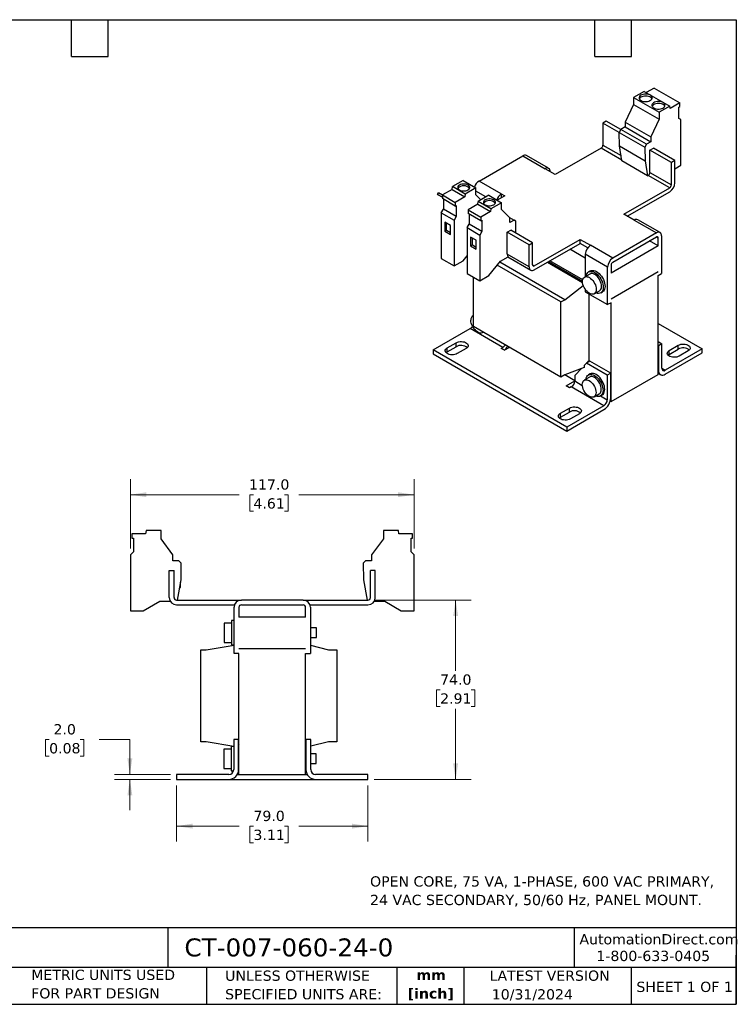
# Model space of a CAD drawing. Header units: millimetres. Extents: x 13 to 546, y 13 to 419.
# Tile 2 of 2: x 250 to 546, y 13 to 419. Entities that reach past the tile are written whole.
import ezdxf

# ---------------------------------------------------------------- set-up
doc = ezdxf.new("R2010")
doc.units = ezdxf.units.MM
doc.header["$LTSCALE"] = 2
doc.linetypes.add('SLD-Solid', pattern=[0])
doc.layers.add('TEXT', color=140, linetype='SLD-Solid', lineweight=25)
doc.styles.add('SLDTEXTSTYLE0', font='VERDANA.TTF')
doc.styles.add('SLDTEXTSTYLE1', font='VERDANAB.TTF')
doc.dimstyles.new('SLDDIMSTYLE0', dxfattribs={"dimtxt": 4.316016, "dimasz": 6.604, "dimexe": 0, "dimexo": 0.0625, "dimgap": 1.079004, "dimtad": 0, "dimtih": 1, "dimtoh": 1, "dimrnd": 1e-09, "dimzin": 4, "dimdsep": 46, "dimtxsty": 'SLDTEXTSTYLE0', "dimsah": 1, "dimcen": 0.09, "dimadec": 0, "dimazin": 1, "dimtfac": 1, "dimtofl": 0, "dimtmove": 0, "dimatfit": 3, "dimfxl": 0, "dimfrac": 2, "dimtolj": 1, "dimtzin": 12, "dimarcsym": 0})
doc.dimstyles.new('SLDDIMSTYLE2', dxfattribs={"dimtxt": 4.316016, "dimasz": 6.604, "dimexe": 0, "dimexo": 0.0625, "dimgap": 1.079004, "dimtad": 0, "dimtih": 1, "dimtoh": 1, "dimrnd": 1e-09, "dimzin": 4, "dimdsep": 46, "dimtxsty": 'SLDTEXTSTYLE0', "dimsah": 1, "dimcen": 0.09, "dimadec": 0, "dimazin": 1, "dimtfac": 1, "dimtmove": 0, "dimatfit": 0, "dimfxl": 0, "dimfrac": 2, "dimtolj": 1, "dimtzin": 12, "dimarcsym": 0})

# ---------------------------------------------------------------- blocks, each defined once
blk = doc.blocks.new('_D_2')
at = {"color": 7, "linetype": 'SLD-Solid', "lineweight": 0}
for p, q in [((315.15, 103.01), (315.15, 79.89)), ((394.15, 103.01), (394.15, 79.89)), ((315.15, 86.24), (341.04, 86.24)), ((346.89, 86.24), (345.44, 86.24)), ((345.44, 86.24), (345.44, 79.38)), ((359.71, 86.24), (361.16, 86.24)), ((361.16, 86.24), (361.16, 79.38)), ((394.15, 86.24), (365.56, 86.24)), ((345.44, 79.38), (346.89, 79.38)), ((361.16, 79.38), (359.71, 79.38))]:
    blk.add_line(p, q, dxfattribs=at)
at = {"color": 7, "linetype": 'SLD-Solid', "lineweight": 18}
for points in [[(315.15, 86.24), (321.75, 85.23), (321.75, 87.26)], [(394.15, 86.24), (387.55, 87.26), (387.55, 85.23)]]:
    blk.add_solid(points, dxfattribs=at)
at = {"color": 7, "linetype": 'SLD-Solid', "lineweight": 18, "char_height": 4.233, "attachment_point": 1, "style": 'SLDTEXTSTYLE0'}
for s, insert in [('79.0', (346.89, 92.59)), ('3.11', (346.89, 84.76))]:
    blk.add_mtext(s, dxfattribs=dict(at, insert=insert))
blk = doc.blocks.new('_D_3')
at = {"color": 7, "linetype": 'SLD-Solid', "lineweight": 0}
for p, q in [((262.61, 122), (261.16, 122)), ((261.16, 122), (261.16, 115.14)), ((275.43, 122), (276.88, 122)), ((276.88, 122), (276.88, 115.14)), ((283.21, 122), (295.91, 122)), ((295.91, 122), (295.91, 107.55)), ((261.16, 115.14), (262.61, 115.14)), ((276.88, 115.14), (275.43, 115.14)), ((312.61, 107.55), (289.56, 107.55)), ((312.61, 105.55), (289.56, 105.55)), ((295.91, 105.55), (295.91, 92.85))]:
    blk.add_line(p, q, dxfattribs=at)
at = {"color": 7, "linetype": 'SLD-Solid', "lineweight": 18}
for points in [[(295.91, 107.55), (296.93, 114.16), (294.9, 114.16)], [(295.91, 105.55), (294.9, 98.95), (296.93, 98.95)]]:
    blk.add_solid(points, dxfattribs=at)
at = {"color": 7, "linetype": 'SLD-Solid', "lineweight": 18, "char_height": 4.233, "attachment_point": 1, "style": 'SLDTEXTSTYLE0'}
for s, insert in [('2.0', (264.4, 128.34)), ('0.08', (262.61, 120.51))]:
    blk.add_mtext(s, dxfattribs=dict(at, insert=insert))
blk = doc.blocks.new('_D_4')
at = {"color": 7, "linetype": 'SLD-Solid', "lineweight": 0}
for p, q in [((396.69, 179.56), (436.67, 179.56)), ((430.32, 179.56), (430.32, 150.36)), ((423.91, 142.53), (422.46, 142.53)), ((422.46, 142.53), (422.46, 135.67)), ((436.73, 142.53), (438.18, 142.53)), ((438.18, 142.53), (438.18, 135.67)), ((422.46, 135.67), (423.91, 135.67)), ((430.32, 105.55), (430.32, 134.71)), ((438.18, 135.67), (436.73, 135.67)), ((396.69, 105.55), (436.67, 105.55))]:
    blk.add_line(p, q, dxfattribs=at)
at = {"color": 7, "linetype": 'SLD-Solid', "lineweight": 18}
for points in [[(430.32, 179.56), (429.3, 172.95), (431.33, 172.95)], [(430.32, 105.55), (431.33, 112.16), (429.3, 112.16)]]:
    blk.add_solid(points, dxfattribs=at)
at = {"color": 7, "linetype": 'SLD-Solid', "lineweight": 18, "char_height": 4.233, "attachment_point": 1, "style": 'SLDTEXTSTYLE0'}
for s, insert in [('74.0', (423.91, 148.87)), ('2.91', (423.91, 141.05))]:
    blk.add_mtext(s, dxfattribs=dict(at, insert=insert))
blk = doc.blocks.new('_D_5')
at = {"color": 7, "linetype": 'SLD-Solid', "lineweight": 0}
for p, q in [((296.15, 200.78), (296.15, 229.39)), ((413.15, 200.78), (413.15, 229.39)), ((296.15, 223.04), (341.04, 223.04)), ((346.89, 223.04), (345.44, 223.04)), ((345.44, 223.04), (345.44, 216.18)), ((359.71, 223.04), (361.16, 223.04)), ((361.16, 223.04), (361.16, 216.18)), ((413.15, 223.04), (365.56, 223.04)), ((345.44, 216.18), (346.89, 216.18)), ((361.16, 216.18), (359.71, 216.18))]:
    blk.add_line(p, q, dxfattribs=at)
at = {"color": 7, "linetype": 'SLD-Solid', "lineweight": 18}
for points in [[(296.15, 223.04), (302.75, 222.02), (302.75, 224.06)], [(413.15, 223.04), (406.55, 224.06), (406.55, 222.02)]]:
    blk.add_solid(points, dxfattribs=at)
at = {"color": 7, "linetype": 'SLD-Solid', "lineweight": 18, "char_height": 4.233, "attachment_point": 1, "style": 'SLDTEXTSTYLE0'}
for s, insert in [('117.0', (345.09, 229.38)), ('4.61', (346.89, 221.56))]:
    blk.add_mtext(s, dxfattribs=dict(at, insert=insert))

msp = doc.modelspace()

# ---------------------------------------------------------------- linework, layer by layer
for p, q in [((512.19, 390.859), (508.955, 388.991)), ((512.19, 390.859), (522.797, 384.736)), ((508.036, 389.522), (503.672, 387.003)), ((503.672, 387.003), (503.672, 384.145)), ((503.672, 387.003), (514.279, 380.88)), ((508.036, 389.522), (518.642, 383.399)), ((503.672, 384.145), (500.243, 376.813)), ((503.672, 384.145), (514.279, 378.022)), ((518.642, 383.399), (514.279, 380.88)), ((518.804, 382.431), (518.642, 383.399)), ((522.797, 384.736), (518.804, 382.431)), ((522.375, 382.978), (522.797, 383.221)), ((522.375, 378.357), (522.375, 382.978)), ((522.797, 383.221), (522.797, 384.736)), ((514.279, 378.022), (510.849, 370.69)), ((514.279, 380.88), (514.279, 378.022)), ((523.224, 377.867), (522.375, 378.357)), ((492.465, 377.265), (491.05, 376.449)), ((497.781, 372.563), (491.05, 376.449)), ((491.05, 376.449), (491.05, 367.303)), ((498.475, 373.795), (492.465, 377.265)), ((500.243, 374.816), (498.475, 373.796)), ((500.243, 376.813), (510.849, 370.69)), ((500.243, 376.813), (500.243, 374.816)), ((500.243, 374.816), (510.849, 368.693)), ((523.224, 359.005), (523.224, 377.867)), ((498.475, 373.796), (497.78, 372.592)), ((497.78, 372.592), (508.387, 366.469)), ((497.865, 367.021), (497.78, 372.592)), ((509.082, 367.673), (498.475, 373.796)), ((510.849, 370.69), (510.849, 368.693)), ((490.343, 366.079), (471.428, 355.159)), ((498.845, 361.171), (490.343, 366.079)), ((491.05, 367.303), (498.542, 362.979)), ((497.865, 367.021), (508.472, 360.898)), ((498.904, 360.816), (497.865, 367.021)), ((509.082, 367.673), (508.387, 366.469)), ((508.387, 366.469), (508.472, 360.898)), ((510.849, 368.693), (509.082, 367.673)), ((510.496, 365.223), (511.91, 366.039)), ((520.749, 360.937), (511.91, 366.039)), ((439.962, 352.506), (457.993, 362.915)), ((457.993, 362.915), (467.186, 357.608)), ((468.685, 357.757), (459.493, 363.064)), ((510.496, 356.078), (510.496, 365.223)), ((519.335, 360.12), (510.496, 365.223)), ((509.511, 354.693), (498.904, 360.816)), ((508.472, 360.898), (509.511, 354.693)), ((520.749, 360.937), (519.335, 360.12)), ((519.335, 350.975), (519.335, 360.12)), ((520.749, 351.792), (520.749, 360.937)), ((520.749, 357.576), (523.224, 359.005)), ((471.428, 355.159), (467.186, 357.608)), ((509.511, 354.693), (509.789, 354.853)), ((518.628, 349.75), (509.789, 354.853)), ((510.496, 356.078), (519.335, 350.975)), ((428.825, 349.06), (428.987, 350.215)), ((433.351, 352.734), (428.987, 350.215)), ((434.29, 347.154), (428.987, 350.215)), ((433.351, 352.734), (438.654, 349.673)), ((438.654, 349.673), (434.29, 347.154)), ((438.654, 346.815), (438.654, 349.673)), ((449.154, 347.199), (439.962, 352.506)), ((499.712, 338.831), (518.628, 349.75)), ((422.789, 346.967), (423.189, 347.659)), ((422.789, 346.967), (424.833, 345.786)), ((424.833, 345.787), (422.789, 346.967)), ((424.833, 346.71), (423.189, 347.659)), ((428.825, 349.06), (424.833, 346.755)), ((424.833, 346.755), (430.136, 343.694)), ((424.833, 346.755), (424.833, 345.241)), ((428.825, 349.06), (434.128, 345.999)), ((434.128, 345.999), (430.136, 343.694)), ((434.29, 347.154), (434.128, 345.999)), ((442.822, 345.956), (438.654, 348.362)), ((440.746, 344.757), (438.654, 346.815)), ((443.957, 346.611), (439.594, 344.092)), ((443.957, 346.611), (449.26, 343.55)), ((450.569, 346.383), (447.461, 344.589)), ((449.154, 347.199), (450.569, 346.383)), ((449.154, 347.199), (449.154, 345.566)), ((501.127, 338.014), (518.628, 348.117)), ((430.136, 342.18), (424.833, 345.241)), ((425.254, 344.998), (425.254, 340.863)), ((430.136, 343.694), (430.136, 342.18)), ((430.136, 342.18), (430.557, 342.423)), ((430.557, 342.423), (430.557, 337.802)), ((439.432, 342.937), (435.439, 340.632)), ((439.432, 342.937), (439.594, 344.092)), ((439.432, 342.937), (444.735, 339.876)), ((444.897, 341.031), (439.594, 344.092)), ((449.26, 343.55), (444.897, 341.031)), ((449.26, 340.692), (449.26, 343.55)), ((424.406, 339.394), (425.254, 340.863)), ((424.406, 339.394), (429.709, 336.332)), ((424.406, 339.394), (424.406, 320.532)), ((430.557, 337.802), (425.254, 340.863)), ((430.557, 337.802), (429.709, 336.332)), ((435.439, 340.632), (440.742, 337.571)), ((435.439, 340.632), (435.439, 339.118)), ((440.742, 336.057), (435.439, 339.118)), ((435.861, 338.875), (435.861, 334.74)), ((444.735, 339.876), (440.742, 337.571)), ((440.742, 337.571), (440.742, 336.057)), ((444.897, 341.031), (444.735, 339.876)), ((452.69, 337.32), (449.26, 340.692)), ((452.581, 337.426), (454.458, 336.343)), ((452.69, 335.323), (452.69, 337.32)), ((503.955, 336.382), (499.712, 338.831)), ((428.224, 334.179), (425.891, 335.526)), ((425.891, 335.526), (425.891, 331.852)), ((426.598, 332.26), (426.598, 335.118)), ((428.224, 330.505), (428.224, 334.179)), ((429.709, 336.332), (429.709, 317.47)), ((435.012, 333.271), (435.861, 334.74)), ((435.012, 333.271), (440.316, 330.209)), ((435.012, 333.271), (435.012, 314.409)), ((441.164, 331.679), (435.861, 334.74)), ((440.742, 336.057), (441.164, 336.3)), ((441.164, 336.3), (441.164, 331.679)), ((454.458, 336.343), (452.69, 335.323)), ((455.153, 335.942), (454.458, 336.343)), ((455.08, 331.085), (455.153, 335.942)), ((503.955, 336.382), (513.148, 331.075)), ((514.647, 331.224), (505.455, 336.53)), ((425.891, 331.852), (426.598, 332.26)), ((425.891, 331.852), (428.224, 330.505)), ((426.598, 332.26), (428.224, 331.321)), ((438.831, 328.056), (436.497, 329.403)), ((436.497, 329.403), (436.497, 325.729)), ((441.164, 331.679), (440.316, 330.209)), ((440.316, 330.209), (440.316, 311.347)), ((451.629, 331.444), (453.043, 332.261)), ((451.629, 322.299), (451.629, 331.444)), ((460.645, 326.239), (451.629, 331.444)), ((462.059, 327.056), (453.043, 332.261)), ((513.148, 331.075), (495.116, 320.666)), ((495.116, 319.033), (513.148, 329.442)), ((513.147, 329.442), (513.855, 329.034)), ((515.269, 329.85), (515.269, 314.336)), ((436.497, 325.729), (437.204, 326.137)), ((436.497, 325.729), (438.831, 324.382)), ((437.204, 326.137), (437.204, 328.995)), ((437.204, 326.137), (438.831, 325.198)), ((438.831, 324.382), (438.831, 328.056)), ((460.645, 326.239), (462.059, 327.056)), ((460.645, 317.094), (460.645, 326.239)), ((462.059, 317.911), (462.059, 327.056)), ((462.766, 317.502), (481.681, 328.422)), ((462.766, 315.869), (481.681, 326.789)), ((481.681, 328.422), (485.924, 325.973)), ((481.681, 326.789), (481.681, 328.422)), ((484.82, 324.977), (481.681, 326.789)), ((495.116, 320.666), (485.924, 325.973)), ((513.855, 325.768), (494.409, 314.542)), ((513.855, 325.768), (510.319, 327.809)), ((513.855, 325.768), (513.855, 329.034)), ((433.457, 319.634), (435.012, 321.569)), ((448.857, 319.474), (451.913, 321.238)), ((460.645, 317.094), (451.629, 322.299)), ((451.811, 321.179), (461.266, 315.721)), ((483.803, 320.665), (477.438, 324.339)), ((492.995, 316.992), (483.803, 322.298)), ((483.803, 322.298), (483.803, 313.037)), ((424.406, 320.532), (429.709, 317.47)), ((429.709, 317.47), (433.457, 319.634)), ((444.063, 313.51), (448.857, 319.474)), ((473.762, 302.62), (447.497, 317.782)), ((475.317, 303.518), (448.483, 319.009)), ((462.059, 317.911), (462.766, 317.502)), ((468.244, 319.031), (482.686, 310.694)), ((468.597, 319.235), (482.672, 311.11)), ((482.743, 311.722), (469.163, 319.562)), ((494.409, 317.808), (494.409, 314.542)), ((435.012, 314.409), (440.316, 311.347)), ((440.316, 311.347), (444.063, 313.51)), ((485.692, 314.127), (483.5, 312.862)), ((485.899, 315.402), (485.192, 314.993)), ((492.995, 301.477), (492.995, 316.992)), ((494.409, 303.926), (513.855, 315.152)), ((494.409, 303.927), (513.855, 315.152)), ((513.854, 315.152), (513.855, 315.152)), ((513.855, 315.152), (513.855, 315.152)), ((513.855, 313.519), (515.269, 314.336)), ((513.855, 272.692), (513.855, 313.519)), ((437.699, 292.41), (437.699, 312.857)), ((475.317, 303.518), (482.967, 309.406)), ((483.803, 307.764), (483.803, 306.784)), ((483.803, 306.784), (492.995, 301.477)), ((485.217, 305.968), (485.217, 277.869)), ((487.499, 305.933), (489.692, 307.199)), ((490.191, 306.333), (490.899, 306.741)), ((473.762, 302.62), (475.317, 303.518)), ((473.762, 271.591), (473.762, 302.62)), ((494.409, 302.294), (492.995, 301.477)), ((494.409, 303.927), (494.409, 303.926)), ((494.409, 261.466), (494.409, 302.294)), ((437.699, 297.027), (437.432, 296.873)), ((513.855, 293.714), (532.063, 283.203)), ((421.047, 282.795), (436.32, 291.612)), ((449.755, 283.856), (436.32, 291.612)), ((473.762, 271.591), (437.699, 292.41)), ((441.431, 289.945), (441.7, 290.1)), ((426.866, 283.64), (430.543, 285.762)), ((430.543, 284.129), (430.543, 285.762)), ((513.855, 286.246), (515.375, 285.368)), ((513.855, 284.613), (513.961, 284.552)), ((515.375, 285.368), (513.961, 284.552)), ((513.961, 284.552), (513.961, 274.386)), ((515.375, 275.202), (515.375, 285.368)), ((518.465, 282.603), (522.142, 284.725)), ((522.142, 283.092), (522.142, 284.725)), ((476.201, 250.955), (421.047, 282.795)), ((421.047, 282.795), (421.047, 281.162)), ((421.047, 281.162), (476.201, 249.322)), ((426.866, 282.006), (430.543, 284.129)), ((426.866, 282.006), (426.866, 283.64)), ((434.645, 283.395), (430.968, 281.272)), ((449.048, 283.448), (449.755, 283.856)), ((450.463, 282.631), (449.048, 283.448)), ((452.55, 283.836), (450.463, 282.631)), ((532.063, 283.203), (516.789, 274.386)), ((516.789, 272.753), (532.063, 281.57)), ((518.465, 280.97), (522.142, 283.092)), ((518.465, 280.97), (518.465, 282.603)), ((526.243, 282.358), (522.566, 280.235)), ((532.063, 281.57), (532.063, 283.203)), ((484.305, 277.343), (483.343, 276.344)), ((485.719, 278.159), (484.305, 277.343)), ((492.889, 272.387), (484.305, 277.343)), ((485.217, 278.204), (484.863, 278)), ((484.863, 277.665), (484.863, 278)), ((494.303, 273.204), (485.719, 278.159)), ((475.317, 272.489), (473.762, 271.591)), ((479.454, 270.099), (475.316, 272.488)), ((483.343, 275.578), (475.317, 272.489)), ((482.171, 275.127), (479.454, 272.304)), ((479.454, 272.304), (479.454, 269.977)), ((483.343, 276.344), (483.343, 275.578)), ((485.793, 272.879), (485.086, 272.471)), ((494.303, 273.204), (492.889, 272.387)), ((492.889, 272.387), (492.889, 262.221)), ((494.303, 263.038), (494.303, 273.204)), ((494.409, 261.466), (513.855, 272.692)), ((513.961, 274.386), (513.855, 274.447)), ((513.855, 273.094), (514.789, 272.554)), ((515.375, 275.202), (516.789, 274.386)), ((475.918, 267.936), (479.454, 269.977)), ((479.454, 269.977), (482.579, 268.173)), ((485.586, 271.605), (483.394, 270.34)), ((477.333, 267.12), (475.918, 267.936)), ((478.04, 267.528), (477.333, 267.12)), ((491.475, 259.772), (478.04, 267.528)), ((487.393, 263.411), (489.585, 264.677)), ((490.085, 263.811), (490.793, 264.219)), ((490.111, 263.825), (492.889, 262.221)), ((494.085, 261.653), (494.409, 261.466)), ((473.564, 256.682), (477.241, 258.804)), ((473.564, 255.049), (477.241, 257.171)), ((473.564, 255.049), (473.564, 256.682)), ((491.475, 259.772), (476.201, 250.955)), ((476.201, 249.322), (491.475, 258.139)), ((477.241, 257.171), (477.241, 258.804)), ((481.342, 256.437), (477.665, 254.314)), ((476.201, 250.955), (476.201, 249.322)), ((302.63, 208.256), (302.401, 206.956)), ((308.801, 208.256), (302.63, 208.256)), ((308.801, 204.756), (308.801, 208.256)), ((400.501, 208.256), (400.501, 204.756)), ((406.672, 208.256), (400.501, 208.256)), ((406.901, 206.956), (406.672, 208.256)), ((296.755, 206.956), (296.755, 205.101)), ((302.401, 206.956), (296.755, 206.956)), ((296.755, 205.101), (297.351, 205.101)), ((297.351, 205.101), (297.351, 199.442)), ((313.651, 198.201), (308.801, 204.756)), ((400.501, 204.756), (395.651, 198.201)), ((412.547, 206.956), (406.901, 206.956)), ((411.951, 205.101), (412.547, 205.101)), ((411.951, 199.442), (411.951, 205.101)), ((412.547, 205.101), (412.547, 206.956)), ((297.351, 199.442), (296.151, 198.242)), ((413.151, 198.242), (411.951, 199.442)), ((296.151, 198.242), (296.151, 175.142)), ((313.651, 195.756), (313.651, 198.201)), ((316.151, 195.756), (313.651, 195.756)), ((317.134, 194.773), (316.151, 195.756)), ((393.151, 195.756), (392.168, 194.773)), ((395.651, 195.756), (393.151, 195.756)), ((395.651, 198.201), (395.651, 195.756)), ((413.151, 175.142), (413.151, 198.242)), ((312.151, 180.556), (312.151, 191.756)), ((312.151, 191.756), (314.151, 191.756)), ((314.151, 180.556), (314.151, 191.756)), ((317.014, 187.89), (317.134, 194.773)), ((392.168, 194.773), (392.288, 187.89)), ((395.151, 180.556), (395.151, 191.756)), ((397.151, 191.756), (395.151, 191.756)), ((397.151, 180.556), (397.151, 191.756)), ((315.544, 179.556), (317.014, 187.89)), ((316.851, 184.756), (316.851, 186.967)), ((392.288, 187.89), (393.758, 179.556)), ((316.461, 184.756), (316.851, 184.756)), ((301.451, 175.142), (308.23, 179.056)), ((308.23, 179.056), (312.553, 179.056)), ((315.151, 179.556), (341.901, 179.556)), ((367.401, 179.556), (341.901, 179.556)), ((367.401, 179.556), (394.151, 179.556)), ((396.749, 179.056), (401.072, 179.056)), ((401.072, 179.056), (407.851, 175.142)), ((296.151, 175.142), (301.451, 175.142)), ((315.151, 177.556), (339.073, 177.556)), ((338.901, 157.556), (338.901, 176.556)), ((340.901, 176.556), (340.901, 172.556)), ((341.901, 177.556), (367.401, 177.556)), ((368.401, 172.556), (368.401, 176.556)), ((370.229, 177.556), (394.151, 177.556)), ((370.401, 176.556), (370.401, 157.556)), ((407.851, 175.142), (413.151, 175.142)), ((338.901, 171.056), (337.901, 171.056)), ((337.901, 171.056), (337.901, 161.056)), ((368.401, 172.556), (340.901, 172.556)), ((337.901, 170.056), (334.801, 170.056)), ((334.801, 170.056), (334.801, 162.056)), ((372.901, 168.056), (370.401, 168.056)), ((372.901, 164.056), (372.901, 168.056)), ((370.401, 164.056), (372.901, 164.056)), ((325.201, 121.055), (325.201, 159.055)), ((325.201, 159.055), (327.401, 159.055)), ((327.401, 159.055), (338.901, 160.971)), ((334.801, 162.056), (337.901, 162.056)), ((337.901, 161.056), (338.901, 161.056)), ((340.901, 159.556), (368.401, 159.556)), ((340.901, 159.556), (340.901, 159.555)), ((340.901, 159.555), (368.401, 159.555)), ((368.401, 159.556), (368.401, 159.555)), ((370.401, 160.93), (377.901, 159.055)), ((377.901, 159.055), (381.301, 159.055)), ((381.301, 159.055), (381.301, 121.055)), ((340.901, 157.556), (338.901, 157.556)), ((340.901, 107.555), (340.901, 157.556)), ((368.401, 157.556), (370.401, 157.556)), ((368.401, 107.555), (368.401, 157.556)), ((338.751, 122.005), (338.751, 109.555)), ((340.751, 122.005), (338.751, 122.005)), ((340.751, 109.555), (340.751, 122.005)), ((368.551, 122.005), (368.551, 109.555)), ((370.551, 122.005), (368.551, 122.005)), ((370.551, 109.555), (370.551, 122.005)), ((327.401, 121.055), (325.201, 121.055)), ((338.751, 119.163), (327.401, 121.055)), ((337.751, 118.055), (334.651, 118.055)), ((334.651, 118.055), (334.651, 110.055)), ((338.751, 119.055), (337.751, 119.055)), ((337.751, 119.055), (337.751, 114.055)), ((340.901, 119.855), (340.751, 119.576)), ((368.401, 119.855), (368.551, 119.576)), ((377.901, 121.055), (370.551, 119.217)), ((381.301, 121.055), (377.901, 121.055)), ((337.751, 114.055), (337.751, 109.055)), ((340.901, 116.305), (340.751, 116.305)), ((368.551, 116.055), (368.401, 116.055)), ((372.751, 116.055), (370.551, 116.055)), ((372.751, 112.055), (372.751, 116.055)), ((334.651, 110.055), (337.751, 110.055)), ((340.751, 111.805), (340.901, 111.805)), ((368.401, 112.055), (368.551, 112.055)), ((370.551, 112.055), (372.751, 112.055)), ((315.151, 107.555), (315.151, 105.555)), ((336.751, 107.555), (315.151, 107.555)), ((337.751, 109.055), (338.687, 109.055)), ((340.215, 107.555), (340.901, 107.555)), ((340.901, 107.555), (368.401, 107.555)), ((368.401, 107.555), (369.087, 107.555)), ((394.151, 107.555), (372.551, 107.555)), ((394.151, 105.555), (394.151, 107.555)), ((315.151, 105.555), (336.751, 105.555)), ((336.751, 105.555), (372.551, 105.555)), ((372.551, 105.555), (394.151, 105.555))]:
    msp.add_line(p, q)
at = {"flags": 128}
for points in [[(506.784, 385.737), (507.239, 385.526), (507.762, 385.377), (508.328, 385.295), (508.912, 385.286), (509.485, 385.35), (510.022, 385.483), (510.496, 385.679), (510.886, 385.93), (511.173, 386.224), (511.344, 386.546), (511.392, 386.882), (511.313, 387.216), (511.112, 387.532), (510.797, 387.816), (510.384, 388.054), (509.892, 388.236), (509.344, 388.352), (508.766, 388.398), (508.184, 388.37), (507.626, 388.271), (507.118, 388.106), (506.683, 387.88), (506.342, 387.607), (506.112, 387.297), (506.002, 386.966), (506.017, 386.629), (506.158, 386.302), (506.418, 386), (506.784, 385.737)], [(511.298, 386.431), (511.112, 386.716), (510.797, 387), (510.384, 387.238), (509.892, 387.419), (509.344, 387.536), (508.766, 387.581), (508.184, 387.554), (507.626, 387.455), (507.118, 387.289), (506.683, 387.064), (506.342, 386.79), (506.112, 386.481), (506.087, 386.431)], [(512.087, 382.676), (512.542, 382.465), (513.065, 382.315), (513.632, 382.234), (514.215, 382.225), (514.789, 382.288), (515.325, 382.421), (515.799, 382.618), (516.189, 382.869), (516.476, 383.162), (516.648, 383.484), (516.695, 383.82), (516.616, 384.154), (516.415, 384.471), (516.1, 384.755), (515.688, 384.993), (515.196, 385.174), (514.648, 385.291), (514.069, 385.336), (513.487, 385.309), (512.929, 385.21), (512.421, 385.044), (511.986, 384.819), (511.646, 384.545), (511.415, 384.236), (511.305, 383.905), (511.321, 383.568), (511.462, 383.241), (511.721, 382.939), (512.087, 382.676)], [(516.602, 383.37), (516.415, 383.654), (516.1, 383.938), (515.688, 384.176), (515.196, 384.358), (514.648, 384.474), (514.069, 384.52), (513.487, 384.492), (512.929, 384.393), (512.421, 384.227), (511.986, 384.002), (511.646, 383.729), (511.415, 383.419), (511.39, 383.37)], [(431.866, 348.815), (432.303, 348.614), (432.808, 348.474), (433.353, 348.402), (433.913, 348.402), (434.459, 348.474), (434.963, 348.614), (435.401, 348.815), (435.75, 349.068), (435.993, 349.359), (436.118, 349.674), (436.118, 349.997), (435.993, 350.313), (435.75, 350.604), (435.401, 350.856), (434.963, 351.058), (434.459, 351.198), (433.913, 351.27), (433.353, 351.27), (432.808, 351.198), (432.303, 351.058), (431.866, 350.856), (431.517, 350.604), (431.274, 350.313), (431.149, 349.997), (431.149, 349.674), (431.274, 349.359), (431.517, 349.068), (431.866, 348.815)], [(442.472, 342.692), (442.91, 342.491), (443.414, 342.351), (443.96, 342.279), (444.52, 342.279), (445.066, 342.351), (445.57, 342.491), (446.008, 342.692), (446.357, 342.945), (446.6, 343.236), (446.724, 343.551), (446.724, 343.874), (446.6, 344.189), (446.357, 344.481), (446.008, 344.733), (445.57, 344.935), (445.066, 345.075), (444.52, 345.147), (443.96, 345.147), (443.414, 345.075), (442.91, 344.935), (442.472, 344.733), (442.123, 344.481), (441.88, 344.189), (441.756, 343.874), (441.756, 343.551), (441.88, 343.236), (442.123, 342.945), (442.472, 342.692)], [(485.5, 312.664), (485.991, 312.331), (486.467, 311.908), (486.914, 311.41), (487.318, 310.85), (487.666, 310.246), (487.949, 309.617), (488.158, 308.98), (488.285, 308.357), (488.328, 307.765), (488.285, 307.222), (488.158, 306.746), (487.949, 306.351), (487.666, 306.047), (487.318, 305.846), (486.914, 305.753), (486.467, 305.77), (485.991, 305.898), (485.5, 306.132), (485.008, 306.465), (484.532, 306.887), (484.085, 307.385), (483.682, 307.945), (483.333, 308.549), (483.05, 309.179), (482.842, 309.815), (482.714, 310.439), (482.671, 311.03), (482.714, 311.573), (482.842, 312.049), (483.05, 312.445), (483.333, 312.748), (483.682, 312.949), (484.085, 313.043), (484.532, 313.025), (485.008, 312.898), (485.5, 312.664)], [(484.192, 313.261), (484.2, 313.318), (484.329, 313.866), (484.541, 314.335), (484.831, 314.714), (485.192, 314.993), (485.614, 315.166), (486.087, 315.227), (486.599, 315.177), (487.139, 315.015), (487.692, 314.746), (488.245, 314.376), (488.784, 313.915), (489.297, 313.374), (489.77, 312.766), (490.192, 312.107), (490.552, 311.412), (490.842, 310.698), (491.054, 309.984), (491.184, 309.286), (491.227, 308.622), (491.184, 308.009), (491.054, 307.46), (490.842, 306.991), (490.552, 306.612), (490.192, 306.333), (489.77, 306.16), (489.297, 306.099), (488.784, 306.15), (488.245, 306.311), (488.191, 306.333)], [(485.899, 315.402), (486.321, 315.574), (486.794, 315.636), (487.306, 315.585), (487.846, 315.423), (488.399, 315.154), (488.952, 314.784), (489.491, 314.323), (490.004, 313.782), (490.477, 313.175), (490.899, 312.515), (491.259, 311.82), (491.549, 311.106), (491.761, 310.392), (491.891, 309.694), (491.934, 309.03), (491.891, 308.417), (491.761, 307.869), (491.549, 307.399), (491.259, 307.02), (490.899, 306.741), (490.899, 306.741)], [(489.692, 307.199), (489.858, 307.313), (490.141, 307.616), (490.35, 308.012), (490.477, 308.488), (490.52, 309.03), (490.477, 309.622), (490.35, 310.246), (490.141, 310.882), (489.858, 311.512), (489.51, 312.116), (489.106, 312.675), (488.659, 313.174), (488.183, 313.596), (487.692, 313.929)], [(441.668, 290.118), (441.598, 290.059), (441.25, 289.857), (440.846, 289.764), (440.399, 289.781), (439.923, 289.909), (439.432, 290.143), (438.94, 290.476), (438.464, 290.898), (438.017, 291.397), (437.614, 291.956), (437.265, 292.56), (436.982, 293.19), (436.774, 293.826), (436.646, 294.45), (436.603, 295.042)], [(430.543, 285.762), (431.014, 285.982), (431.555, 286.141), (432.14, 286.232), (432.746, 286.25), (433.344, 286.196), (433.91, 286.07), (434.419, 285.879), (434.848, 285.632), (435.178, 285.338), (435.395, 285.012), (435.49, 284.666), (435.458, 284.317), (435.301, 283.978), (435.026, 283.667), (434.645, 283.395)], [(522.142, 284.725), (522.613, 284.946), (523.153, 285.105), (523.739, 285.195), (524.344, 285.213), (524.943, 285.159), (525.509, 285.033), (526.018, 284.843), (526.446, 284.595), (526.776, 284.302), (526.994, 283.975), (527.089, 283.629), (527.057, 283.28), (526.9, 282.942), (526.625, 282.63), (526.243, 282.358)], [(430.968, 281.272), (430.496, 281.052), (429.956, 280.893), (429.371, 280.802), (428.765, 280.784), (428.166, 280.839), (427.6, 280.964), (427.092, 281.155), (426.663, 281.402), (426.333, 281.696), (426.116, 282.022), (426.021, 282.368), (426.053, 282.718), (426.21, 283.056), (426.485, 283.368), (426.866, 283.64)], [(426.385, 281.639), (426.485, 281.735), (426.866, 282.006)], [(522.566, 280.235), (522.095, 280.015), (521.555, 279.856), (520.969, 279.765), (520.364, 279.747), (519.765, 279.802), (519.199, 279.927), (518.691, 280.118), (518.262, 280.365), (517.932, 280.659), (517.714, 280.986), (517.62, 281.331), (517.651, 281.681), (517.808, 282.019), (518.083, 282.331), (518.465, 282.603)], [(517.984, 280.602), (518.083, 280.698), (518.465, 280.97)], [(484.086, 270.739), (484.094, 270.796), (484.223, 271.344), (484.435, 271.813), (484.725, 272.192), (485.086, 272.471), (485.507, 272.644), (485.981, 272.705), (486.493, 272.655), (487.033, 272.493), (487.586, 272.224), (488.139, 271.854), (488.678, 271.393), (489.191, 270.852), (489.664, 270.244), (490.086, 269.585), (490.446, 268.889), (490.736, 268.176), (490.948, 267.461), (491.078, 266.764), (491.121, 266.1)], [(490.793, 264.219), (491.118, 264.464), (491.418, 264.836), (491.639, 265.3), (491.777, 265.846), (491.828, 266.46), (491.79, 267.125), (491.665, 267.827), (491.456, 268.546), (491.168, 269.266), (490.808, 269.967), (490.384, 270.633), (489.909, 271.247), (489.393, 271.794), (488.85, 272.259), (488.293, 272.632), (487.735, 272.902), (487.192, 273.064), (486.676, 273.113), (486.201, 273.048), (485.793, 272.879)], [(482.565, 268.508), (482.608, 269.051), (482.736, 269.527), (482.944, 269.923), (483.227, 270.226), (483.576, 270.427), (483.979, 270.52), (484.426, 270.503), (484.902, 270.376), (485.394, 270.142), (485.885, 269.809), (486.361, 269.386), (486.808, 268.888), (487.212, 268.328), (487.56, 267.724), (487.843, 267.095), (488.051, 266.458), (488.179, 265.835), (488.222, 265.243), (488.179, 264.7), (488.051, 264.224), (487.843, 263.828), (487.56, 263.525), (487.212, 263.324), (486.808, 263.231), (486.361, 263.248), (485.885, 263.375), (485.394, 263.609), (484.902, 263.942), (484.426, 264.365), (483.979, 264.863), (483.576, 265.423), (483.227, 266.027), (482.944, 266.656), (482.736, 267.293), (482.608, 267.916), (482.565, 268.508)], [(489.585, 264.677), (489.752, 264.791), (490.035, 265.094), (490.243, 265.489), (490.371, 265.966), (490.414, 266.508), (490.371, 267.1), (490.243, 267.724), (490.035, 268.36), (489.752, 268.99), (489.404, 269.593), (489, 270.153), (488.553, 270.652), (488.077, 271.074), (487.586, 271.407), (487.094, 271.641), (486.618, 271.769), (486.171, 271.786), (485.768, 271.693), (485.586, 271.605)], [(491.121, 266.1), (491.078, 265.486), (490.948, 264.938), (490.736, 264.469), (490.446, 264.09), (490.086, 263.811), (489.664, 263.638), (489.191, 263.577), (488.678, 263.627), (488.139, 263.789), (488.085, 263.811)], [(477.665, 254.314), (477.194, 254.094), (476.654, 253.935), (476.068, 253.844), (475.463, 253.826), (474.864, 253.881), (474.298, 254.006), (473.789, 254.197), (473.361, 254.444), (473.03, 254.738), (472.813, 255.065), (472.718, 255.41), (472.75, 255.76), (472.907, 256.098), (473.182, 256.41), (473.564, 256.682)], [(477.241, 258.804), (477.712, 259.025), (478.252, 259.184), (478.838, 259.274), (479.443, 259.292), (480.042, 259.238), (480.608, 259.112), (481.116, 258.922), (481.545, 258.674), (481.875, 258.381), (482.092, 258.054), (482.187, 257.708), (482.156, 257.359), (481.999, 257.021), (481.723, 256.709), (481.342, 256.437)], [(473.083, 254.681), (473.182, 254.777), (473.564, 255.049)]]:
    msp.add_lwpolyline(points, dxfattribs=at)
for centre, radius, start, end in [((489.515, 367.373), 1.537, 302.60548, 357.39452), ((458.872, 361.688), 1.509, 65.69288, 125.61758), ((468.014, 356.593), 1.31, 350.78596, 129.20329), ((508.961, 356.148), 1.537, 302.60548, 357.39452), ((433.633, 347.452), 3.107, 39.4826, 140.5174), ((442.465, 348.607), 4.633, 122.69316, 162.23897), ((516.143, 352.001), 4.61, 302.60548, 357.39452), ((517.799, 351.045), 1.537, 302.60548, 357.39452), ((451.657, 343.3), 4.633, 122.69316, 162.23897), ((444.24, 341.329), 3.107, 39.4826, 140.5174), ((504.834, 335.155), 1.509, 65.69288, 125.61758), ((513.976, 330.06), 1.31, 350.78596, 129.20329), ((513.424, 329.104), 0.437, 350.78596, 129.20329), ((488.408, 322.089), 4.61, 122.60548, 177.39452), ((453.469, 322.223), 1.841, 177.64879, 212.34716), ((461.938, 316.884), 1.31, 170.78596, 309.20329), ((462.49, 317.841), 0.437, 170.78596, 309.20329), ((497.601, 316.782), 4.61, 122.60548, 177.39452), ((495.944, 317.738), 1.537, 122.60548, 177.39452), ((486.526, 312.356), 1.958, 53.47043, 115.21911), ((438.428, 295.298), 1.843, 113.30536, 187.99465), ((434.815, 294.033), 2.851, 301.8761, 329.08392), ((432.56, 280.519), 4.135, 51.64744, 119.1881), ((448.234, 286.296), 2.876, 301.9326, 330.5442), ((446.262, 287.456), 6.319, 310.8023, 330.08747), ((524.158, 279.482), 4.135, 51.64744, 119.1881), ((515.694, 274.121), 1.753, 171.31506, 308.67419), ((516.237, 275.062), 0.873, 170.78596, 309.20329), ((476.383, 270.117), 3.074, 302.60548, 357.39452), ((488.188, 263.302), 6.121, 302.4763, 357.5237), ((489.818, 262.361), 3.074, 302.60548, 357.39452), ((479.257, 253.561), 4.135, 51.64744, 119.1881), ((315.151, 180.556), 3, 180, 270), ((315.151, 180.556), 1, 180, 270), ((341.901, 176.556), 3, 90, 180), ((367.401, 176.556), 3, 0, 90), ((394.151, 180.556), 1, 270, 0), ((394.151, 180.556), 3, 270, 0), ((341.901, 176.556), 1, 90, 180), ((367.401, 176.556), 1, 0, 90), ((336.751, 109.555), 2, 270, 0), ((336.751, 109.555), 4, 270, 0), ((372.551, 109.555), 4, 180, 270), ((372.551, 109.555), 2, 180, 270)]:
    msp.add_arc(centre, radius, start, end)
at = {"layer": 'TEXT'}
for p, q in [((12.7, 419.1), (546.1, 419.1)), ((271.78, 403.86), (271.78, 419.1)), ((287.02, 403.86), (287.02, 419.1)), ((487.68, 403.86), (487.68, 419.1)), ((502.92, 403.86), (502.92, 419.1)), ((546.1, 419.1), (546.1, 12.7)), ((271.78, 403.86), (287.02, 403.86)), ((487.68, 403.86), (502.92, 403.86)), ((546.1, 44.252), (12.7, 44.252)), ((311.518, 44.252), (311.518, 27.94)), ((479.151, 44.252), (479.151, 27.94)), ((546.1, 12.7), (546.1, 33.02)), ((546.1, 27.94), (12.7, 27.94)), ((327.56, 27.94), (327.56, 12.7)), ((406.049, 27.94), (406.049, 12.7)), ((433.624, 27.94), (433.624, 12.7)), ((502.697, 27.94), (502.697, 12.7)), ((12.7, 12.7), (546.1, 12.7))]:
    msp.add_line(p, q, dxfattribs=at)

# ---------------------------------------------------------------- texts
at = {"color": 7, "linetype": 'Continuous', "lineweight": 0, "char_height": 4.23333, "attachment_point": 1, "style": 'SLDTEXTSTYLE0'}
for s, insert in [('OPEN CORE, 75 VA, 1-PHASE, 600 VAC PRIMARY, ', (394.999, 65.541)), ('24 VAC SECONDARY, 50/60 Hz, PANEL MOUNT.', (394.999, 57.897))]:
    msp.add_mtext(s, dxfattribs=dict(at, insert=insert))
at = {"color": 179, "linetype": 'SLD-Solid', "lineweight": 18, "char_height": 4.23333, "attachment_point": 1, "style": 'SLDTEXTSTYLE0'}
for s, insert in [('AutomationDirect.com', (481.39, 41.673)), ('1-800-633-0405', (488.383, 34.794))]:
    msp.add_mtext(s, dxfattribs=dict(at, insert=insert))
at = {"layer": 'TEXT'}
for s, insert, char_height, attachment_point, style in [('CT-007-060-24-0', (318.415, 39.889), 7.40833, 1, 'SLDTEXTSTYLE0'), ('METRIC UNITS USED ', (255.209, 26.992), 4.23333, 1, 'SLDTEXTSTYLE0'), ('UNLESS OTHERWISE ', (335.216, 26.642), 4.23333, 1, 'SLDTEXTSTYLE0'), ('mm', (420.198, 26.958), 4.2333, 2, 'SLDTEXTSTYLE1'), ('LATEST VERSION', (469.104, 26.648), 4.23333, 2, 'SLDTEXTSTYLE0'), ('SHEET 1 OF 1', (504.883, 22.023), 4.23333, 1, 'SLDTEXTSTYLE0'), ('FOR PART DESIGN', (255.209, 19.347), 4.23333, 1, 'SLDTEXTSTYLE0'), ('SPECIFIED UNITS ARE:', (335.216, 18.998), 4.23333, 1, 'SLDTEXTSTYLE0'), ('[inch]', (420.03, 19.314), 4.2333, 2, 'SLDTEXTSTYLE1'), ('10/31/2024', (445.226, 18.937), 4.2333, 1, 'SLDTEXTSTYLE0')]:
    msp.add_mtext(s, dxfattribs=dict(at, insert=insert, char_height=char_height, attachment_point=attachment_point, style=style))

# ---------------------------------------------------------------- dimensions: what is measured, and where the dimension line sits
at = {"color": 7, "linetype": 'SLD-Solid', "lineweight": 18}
for base, p1, p2, picture, middle in [((296.151, 223.039), (413.151, 198.242), (296.151, 198.242), '_D_5', (353.302, 223.039)), ((394.151, 86.244), (315.151, 105.555), (394.151, 105.555), '_D_2', (353.302, 86.244))]:
    dim = msp.add_linear_dim(base=base, p1=p1, p2=p2, dimstyle='SLDDIMSTYLE0', dxfattribs=at)
    dim.commit()
    dim.dimension.update_dxf_attribs({"geometry": picture, "text_midpoint": middle, "dimtype": 160})
for base, p1, p2, dimstyle, picture, middle in [((430.319, 179.556), (394.151, 105.555), (394.151, 179.556), 'SLDDIMSTYLE0', '_D_4', (430.319, 142.532)), ((295.914, 105.555), (315.151, 107.555), (315.151, 105.555), 'SLDDIMSTYLE2', '_D_3', (295.914, 121.997))]:
    dim = msp.add_linear_dim(base=base, p1=p1, p2=p2, angle=90, dimstyle=dimstyle, dxfattribs=at)
    dim.commit()
    dim.dimension.update_dxf_attribs({"geometry": picture, "text_midpoint": middle, "dimtype": 160})

doc.saveas('drawing.dxf')
